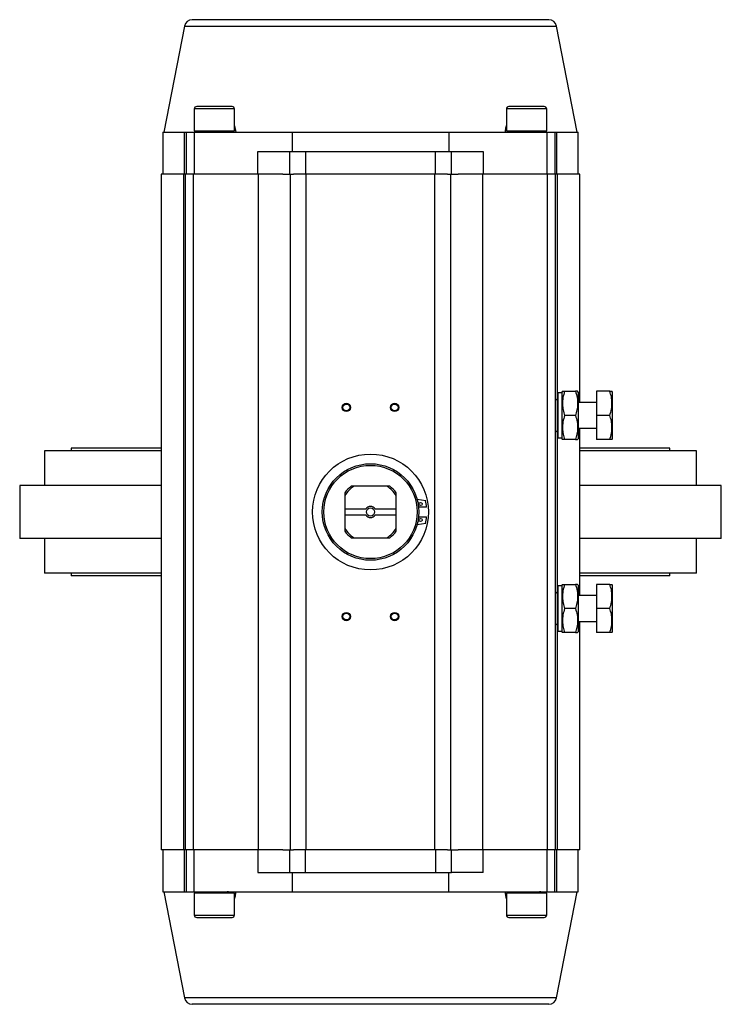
# Model space of a CAD drawing. Header units: millimetres. Extents: x 1132 to 3959, y 83 to 2899.
# Tile 1 of 7: x 1877 to 2313, y 83 to 695. Entities that reach past the tile are written whole.
import ezdxf

# ---------------------------------------------------------------- set-up
doc = ezdxf.new("R2010")
doc.units = ezdxf.units.MM

msp = doc.modelspace()

# ---------------------------------------------------------------- linework, layer by layer
at = {"color": 7, "linetype": 'Continuous', "lineweight": 25}
for p, q in [((1979.45, 690.94), (1966.63, 624.99)), ((2223.63, 624.99), (2210.81, 690.94)), ((1985.63, 639.49), (1985.63, 625.99)), ((2010.63, 625.99), (2010.63, 639.49)), ((2179.63, 639.49), (2179.63, 625.99)), ((2204.63, 625.99), (2204.63, 639.49)), ((1966.13, 624.99), (1966.13, 598.99)), ((1966.13, 624.99), (1979.59, 624.99)), ((1979.59, 598.99), (1979.59, 624.99)), ((1979.59, 624.99), (1980.63, 624.99)), ((1980.63, 624.99), (1980.63, 598.99)), ((1980.63, 624.99), (1985.63, 624.99)), ((1985.63, 625.99), (2010.63, 625.99)), ((1985.63, 624.99), (1985.63, 598.99)), ((1985.63, 624.99), (2046.55, 624.99)), ((1986.08, 625.99), (1986.07, 625.24)), ((1990.13, 625.24), (1990.13, 624.99)), ((2006.07, 625.23), (2006.07, 625.42)), ((2006.13, 624.99), (2006.13, 625.42)), ((2010.63, 629.02), (2011.37, 624.99)), ((2046.55, 624.99), (2046.55, 612.99)), ((2046.55, 624.99), (2143.72, 624.99)), ((2143.72, 624.99), (2143.72, 612.99)), ((2143.72, 624.99), (2204.63, 624.99)), ((2179.63, 625.99), (2204.63, 625.99)), ((2180.08, 625.99), (2180.07, 625.24)), ((2184.13, 625.24), (2184.13, 624.99)), ((2200.07, 625.23), (2200.07, 625.42)), ((2200.13, 624.99), (2200.13, 625.42)), ((2204.63, 624.99), (2204.63, 598.99)), ((2204.63, 624.99), (2209.63, 624.99)), ((2209.63, 624.99), (2209.63, 598.99)), ((2209.63, 624.99), (2210.68, 624.99)), ((2210.68, 624.99), (2210.68, 598.99)), ((2210.68, 624.99), (2224.13, 624.99)), ((2224.13, 598.99), (2224.13, 624.99)), ((2025.13, 598.99), (2025.13, 612.99)), ((2025.13, 612.99), (2044.85, 612.99)), ((2044.85, 612.99), (2044.85, 598.99)), ((2044.85, 612.99), (2054.71, 612.99)), ((2054.71, 612.99), (2054.71, 598.99)), ((2054.71, 612.99), (2135.55, 612.99)), ((2135.55, 598.99), (2135.55, 612.99)), ((2135.55, 612.99), (2145.41, 612.99)), ((2145.41, 598.99), (2145.41, 612.99)), ((2145.41, 612.99), (2165.13, 612.99)), ((2165.13, 612.99), (2165.13, 598.99)), ((1965.13, 598.99), (1965.13, 178.99)), ((1979.06, 598.99), (1965.13, 598.99)), ((1979.06, 178.99), (1979.06, 598.99)), ((1980.13, 598.99), (1979.06, 598.99)), ((1980.13, 178.99), (1980.13, 598.99)), ((1985.13, 598.99), (1980.13, 598.99)), ((1985.13, 178.99), (1985.13, 598.99)), ((2025.55, 598.99), (1985.13, 598.99)), ((2025.55, 178.99), (2025.55, 598.99)), ((2040.66, 598.99), (2025.55, 598.99)), ((2040.66, 598.99), (2044.85, 598.99)), ((2044.85, 598.99), (2047.27, 598.99)), ((2045.27, 598.99), (2045.27, 178.99)), ((2055.13, 598.99), (2047.27, 598.99)), ((2055.13, 178.99), (2055.13, 598.99)), ((2135.13, 598.99), (2055.13, 598.99)), ((2135.13, 178.99), (2135.13, 598.99)), ((2143, 598.99), (2135.13, 598.99)), ((2143, 598.99), (2145.41, 598.99)), ((2144.99, 178.99), (2144.99, 598.99)), ((2145.41, 598.99), (2149.61, 598.99)), ((2164.71, 598.99), (2149.61, 598.99)), ((2164.71, 598.99), (2164.71, 178.99)), ((2205.13, 598.99), (2164.71, 598.99)), ((2205.13, 178.99), (2205.13, 598.99)), ((2210.13, 598.99), (2205.13, 598.99)), ((2210.13, 178.99), (2210.13, 598.99)), ((2211.21, 598.99), (2210.13, 598.99)), ((2225.13, 598.99), (2211.21, 598.99)), ((2225.13, 456.99), (2225.13, 598.99)), ((2214.13, 462.99), (2211.63, 462.99)), ((2211.63, 462.99), (2211.63, 434.99)), ((2214.42, 463.99), (2214.13, 463.49)), ((2214.13, 463.49), (2214.13, 434.49)), ((2215.76, 463.99), (2222.51, 463.99)), ((2224.13, 463.49), (2223.85, 463.99)), ((2224.13, 463.49), (2224.13, 434.49)), ((2235.49, 463.99), (2235.49, 448.99)), ((2243.86, 463.99), (2235.49, 463.99)), ((2245.49, 463.49), (2245.2, 463.99)), ((2245.49, 434.49), (2245.49, 463.49)), ((2211.28, 440.16), (2211.28, 457.81)), ((2211.63, 456.99), (2211.28, 456.99)), ((2235.49, 456.99), (2224.13, 456.99)), ((2222.51, 448.99), (2215.76, 448.99)), ((2243.86, 448.99), (2235.49, 448.99)), ((2235.49, 448.99), (2235.49, 433.99)), ((2211.28, 440.99), (2211.63, 440.99)), ((2224.13, 440.99), (2235.49, 440.99)), ((2225.13, 336.99), (2225.13, 440.99)), ((2211.63, 434.99), (2214.13, 434.99)), ((1909.08, 428.74), (1909.08, 427.09)), ((1965.13, 428.74), (1909.08, 428.74)), ((2214.13, 434.49), (2214.42, 433.99)), ((2222.51, 433.99), (2215.76, 433.99)), ((2223.85, 433.99), (2224.13, 434.49)), ((2281.18, 428.74), (2225.13, 428.74)), ((2243.86, 433.99), (2235.49, 433.99)), ((2245.2, 433.99), (2245.49, 434.49)), ((2281.18, 427.09), (2281.18, 428.74)), ((1892.63, 427.09), (1892.63, 405.49)), ((1965.13, 427.09), (1892.63, 427.09)), ((2297.63, 427.09), (2225.13, 427.09)), ((2297.63, 405.49), (2297.63, 427.09)), ((1877.13, 405.49), (1877.13, 372.49)), ((1965.13, 405.49), (1877.13, 405.49)), ((2084.89, 404.99), (2083.13, 404.99)), ((2105.38, 404.99), (2084.89, 404.99)), ((2107.13, 404.99), (2105.38, 404.99)), ((2313.13, 405.49), (2225.13, 405.49)), ((2313.13, 372.49), (2313.13, 405.49)), ((2079.13, 400.99), (2079.13, 399.23)), ((2079.13, 399.23), (2079.13, 390.99)), ((2111.13, 399.23), (2111.13, 400.99)), ((2111.13, 390.99), (2111.13, 399.23)), ((2124.05, 396.99), (2129.42, 396.04)), ((2130, 391.99), (2124.98, 391.99)), ((2079.13, 390.99), (2092.26, 390.99)), ((2079.13, 390.99), (2079.13, 386.99)), ((2092.26, 386.99), (2079.13, 386.99)), ((2079.13, 386.99), (2079.13, 378.74)), ((2098.01, 390.99), (2111.13, 390.99)), ((2111.13, 386.99), (2098.01, 386.99)), ((2111.13, 386.99), (2111.13, 390.99)), ((2111.13, 378.74), (2111.13, 386.99)), ((2124.98, 385.99), (2130, 385.99)), ((2129.42, 381.93), (2124.05, 380.99)), ((2079.13, 378.74), (2079.13, 376.99)), ((2111.13, 376.99), (2111.13, 378.74)), ((1965.13, 372.49), (1877.13, 372.49)), ((1892.63, 372.49), (1892.63, 350.89)), ((2083.13, 372.99), (2084.89, 372.99)), ((2084.89, 372.99), (2105.38, 372.99)), ((2105.38, 372.99), (2107.13, 372.99)), ((2313.13, 372.49), (2225.13, 372.49)), ((2297.63, 350.89), (2297.63, 372.49)), ((1965.13, 350.89), (1892.63, 350.89)), ((1909.08, 350.89), (1909.08, 349.24)), ((1965.13, 349.24), (1909.08, 349.24)), ((2297.63, 350.89), (2225.13, 350.89)), ((2281.18, 349.24), (2225.13, 349.24)), ((2281.18, 349.24), (2281.18, 350.89)), ((2214.13, 342.99), (2211.63, 342.99)), ((2211.63, 342.99), (2211.63, 314.99)), ((2214.42, 343.99), (2214.13, 343.49)), ((2214.13, 343.49), (2214.13, 314.49)), ((2215.76, 343.99), (2222.51, 343.99)), ((2224.13, 343.49), (2223.85, 343.99)), ((2224.13, 343.49), (2224.13, 314.49)), ((2243.86, 343.99), (2235.49, 343.99)), ((2235.49, 343.99), (2235.49, 328.99)), ((2245.49, 343.49), (2245.2, 343.99)), ((2245.49, 314.49), (2245.49, 343.49)), ((2211.28, 320.16), (2211.28, 337.81)), ((2211.63, 336.99), (2211.28, 336.99)), ((2235.49, 336.99), (2224.13, 336.99)), ((2222.51, 328.99), (2215.76, 328.99)), ((2243.86, 328.99), (2235.49, 328.99)), ((2235.49, 328.99), (2235.49, 313.99)), ((2211.28, 320.99), (2211.63, 320.99)), ((2224.13, 320.99), (2235.49, 320.99)), ((2225.13, 178.99), (2225.13, 320.99)), ((2211.63, 314.99), (2214.13, 314.99)), ((2214.13, 314.49), (2214.42, 313.99)), ((2222.51, 313.99), (2215.76, 313.99)), ((2223.85, 313.99), (2224.13, 314.49)), ((2243.86, 313.99), (2235.49, 313.99)), ((2245.2, 313.99), (2245.49, 314.49)), ((1979.06, 178.99), (1965.13, 178.99)), ((1966.13, 178.99), (1966.13, 152.99)), ((1980.13, 178.99), (1979.06, 178.99)), ((1979.59, 152.99), (1979.59, 178.99)), ((1985.13, 178.99), (1980.13, 178.99)), ((1980.63, 178.99), (1980.63, 152.99)), ((2025.55, 178.99), (1985.13, 178.99)), ((1985.63, 152.99), (1985.63, 178.99)), ((2025.13, 178.99), (2025.13, 164.99)), ((2040.66, 178.99), (2025.55, 178.99)), ((2040.66, 178.99), (2044.85, 178.99)), ((2044.85, 178.99), (2044.85, 164.99)), ((2044.85, 178.99), (2047.27, 178.99)), ((2055.13, 178.99), (2047.27, 178.99)), ((2054.71, 164.99), (2054.71, 178.99)), ((2135.13, 178.99), (2055.13, 178.99)), ((2143, 178.99), (2135.13, 178.99)), ((2135.55, 178.99), (2135.55, 164.99)), ((2143, 178.99), (2145.41, 178.99)), ((2145.41, 164.99), (2145.41, 178.99)), ((2145.41, 178.99), (2149.61, 178.99)), ((2164.71, 178.99), (2149.61, 178.99)), ((2205.13, 178.99), (2164.71, 178.99)), ((2165.13, 164.99), (2165.13, 178.99)), ((2204.63, 178.99), (2204.63, 152.99)), ((2210.13, 178.99), (2205.13, 178.99)), ((2209.63, 152.99), (2209.63, 178.99)), ((2211.21, 178.99), (2210.13, 178.99)), ((2210.68, 178.99), (2210.68, 152.99)), ((2225.13, 178.99), (2211.21, 178.99)), ((2224.13, 152.99), (2224.13, 178.99)), ((2025.13, 164.99), (2044.85, 164.99)), ((2044.85, 164.99), (2054.71, 164.99)), ((2046.55, 164.99), (2046.55, 152.99)), ((2054.71, 164.99), (2135.55, 164.99)), ((2135.55, 164.99), (2145.41, 164.99)), ((2143.72, 152.99), (2143.72, 164.99)), ((2165.13, 164.99), (2145.41, 164.99)), ((1966.13, 152.99), (1979.59, 152.99)), ((1966.63, 152.99), (1979.45, 87.03)), ((1979.59, 152.99), (1980.63, 152.99)), ((1980.63, 152.99), (1985.63, 152.99)), ((1985.63, 152.99), (2046.55, 152.99)), ((1985.63, 151.99), (1985.63, 138.49)), ((2010.63, 151.99), (1985.63, 151.99)), ((1990.13, 152.99), (1990.13, 152.61)), ((1990.2, 152.74), (1990.2, 152.55)), ((2006.13, 152.74), (2006.13, 152.99)), ((2010.19, 151.99), (2010.2, 152.73)), ((2010.63, 138.49), (2010.63, 151.99)), ((2046.55, 152.99), (2143.72, 152.99)), ((2143.72, 152.99), (2204.63, 152.99)), ((2179.7, 148.57), (2178.89, 152.99)), ((2179.63, 151.99), (2179.63, 138.49)), ((2204.63, 151.99), (2179.63, 151.99)), ((2184.13, 152.99), (2184.13, 152.55)), ((2184.2, 152.74), (2184.2, 152.55)), ((2200.13, 152.74), (2200.13, 152.99)), ((2204.19, 151.99), (2204.2, 152.73)), ((2204.63, 152.99), (2209.63, 152.99)), ((2204.63, 138.49), (2204.63, 151.99)), ((2209.63, 152.99), (2210.68, 152.99)), ((2210.68, 152.99), (2224.13, 152.99)), ((2210.81, 87.03), (2223.63, 152.99))]:
    msp.add_line(p, q, dxfattribs=at)
at = {"color": 8, "linetype": 'Continuous', "lineweight": 25}
for p, q in [((1979.45, 690.94), (2210.81, 690.94)), ((2010.63, 639.49), (1985.63, 639.49)), ((2204.63, 639.49), (2179.63, 639.49)), ((2211.21, 598.99), (2211.21, 458.26)), ((2211.21, 439.71), (2211.21, 338.26)), ((2211.21, 319.71), (2211.21, 178.99)), ((1985.63, 138.49), (2010.63, 138.49)), ((2179.63, 138.49), (2204.63, 138.49)), ((2210.81, 87.03), (1979.45, 87.03))]:
    msp.add_line(p, q, dxfattribs=at)
at = {"color": 7, "linetype": 'Continuous', "lineweight": 25}
for centre, radius in [((2080.13, 453.99), 2.6), ((2080.13, 453.99), 2.1), ((2110.13, 453.99), 2.6), ((2110.13, 453.99), 2.1), ((2095.13, 388.99), 36), ((2095.13, 388.99), 30), ((2095.13, 388.99), 29), ((2126.23, 393.99), 1), ((2095.13, 388.99), 2.5), ((2126.23, 383.99), 1), ((2080.13, 323.99), 2.6), ((2080.13, 323.99), 2.1), ((2110.13, 323.99), 2.6), ((2110.13, 323.99), 2.1)]:
    msp.add_circle(centre, radius, dxfattribs=at)
for centre, radius, start, end in [((1984.36, 689.99), 5, 90, 169), ((2205.91, 689.99), 5, 11, 90), ((1987.13, 639.49), 1.5, 90, 180), ((2009.13, 639.49), 1.5, 0, 90), ((2181.13, 639.49), 1.5, 90, 180), ((2203.13, 639.49), 1.5, 0, 90), ((2209.96, 457.81), 1.32, 0, 82.41046), ((2209.96, 440.16), 1.32, 277.58954, 0), ((2095.13, 388.99), 19, 122.63686, 147.36314), ((2095.13, 388.99), 20, 126.8699, 143.1301), ((2095.13, 388.99), 19, 32.63686, 57.36314), ((2095.13, 388.99), 20, 36.8699, 53.1301), ((2095.13, 388.99), 3.5, 34.8499, 145.1501), ((2095.13, 388.99), 35, 4.9171, 11.62625), ((2095.13, 388.99), 3.5, 214.8499, 325.1501), ((2095.13, 388.99), 35, 348.37375, 355.0829), ((2095.13, 388.99), 19, 212.63686, 237.36314), ((2095.13, 388.99), 20, 216.8699, 233.1301), ((2095.13, 388.99), 19, 302.63686, 327.36314), ((2095.13, 388.99), 20, 306.8699, 323.1301), ((2209.96, 337.81), 1.32, 0, 82.41046), ((2209.96, 320.16), 1.32, 277.58954, 0), ((1987.13, 138.49), 1.5, 180, 270), ((2009.13, 138.49), 1.5, 270, 360), ((2181.13, 138.49), 1.5, 180, 270), ((2203.13, 138.49), 1.5, 270, 360), ((1984.36, 87.99), 5, 191, 270), ((2205.91, 87.99), 5, 270, 349)]:
    msp.add_arc(centre, radius, start, end, dxfattribs=at)
for centre, major_axis, start_param, end_param in [((1995.99, 496.73), (-25.97, -1601.55), 1.651395, 1.651713), ((1998.16, 630.09), (-25.97, -1601.55), 1.567728, 1.568352), ((2189.99, 496.73), (-25.97, -1601.55), 1.651395, 1.651713), ((2192.16, 630.09), (-25.97, -1601.55), 1.567728, 1.568352), ((1998.11, 147.88), (25.97, 1601.55), 1.567728, 1.568352), ((2000.27, 281.24), (25.97, 1601.55), 1.651395, 1.651713), ((2192.11, 147.88), (25.97, 1601.55), 1.567728, 1.568352), ((2194.27, 281.24), (25.97, 1601.55), 1.651395, 1.651713)]:
    msp.add_ellipse(centre, major_axis=major_axis, ratio=0.007497, start_param=start_param, end_param=end_param, dxfattribs=at)
for points, knots in [([(2205.91, 694.99), (2205.82, 694.99), (2205.64, 694.99), (2204.19, 694.99), (2201.78, 694.99), (2198.27, 694.99), (2193.67, 694.99), (2187.99, 694.99), (2181.27, 694.99), (2173.6, 694.99), (2165.09, 694.99), (2156.9, 694.99), (2149.38, 694.99), (2142.75, 694.99), (2134.88, 694.99), (2125.75, 694.99), (2115.42, 694.99), (2105.21, 694.99), (2095.13, 694.99), (2085.06, 694.99), (2074.85, 694.99), (2064.52, 694.99), (2054.22, 694.99), (2044.12, 694.99), (2034.38, 694.99), (2025.17, 694.99), (2016.67, 694.99), (2009, 694.99), (2003.02, 694.99), (1998.46, 694.99), (1995.03, 694.99), (1991.6, 694.99), (1988.49, 694.99), (1986.08, 694.99), (1984.62, 694.99), (1984.45, 694.99), (1984.36, 694.99)], [0, 0, 0, 0, 0.028641, 0.058246, 0.088731, 0.11999, 0.151897, 0.184307, 0.217062, 0.249992, 0.282923, 0.315678, 0.337287, 0.358735, 0.38001, 0.411269, 0.441753, 0.471359, 0.5, 0.528641, 0.558247, 0.588731, 0.61999, 0.651897, 0.684307, 0.717062, 0.749992, 0.782923, 0.815678, 0.837287, 0.858735, 0.88001, 0.911269, 0.941754, 0.971359, 1, 1, 1, 1]), ([(2009.13, 640.99), (2009.1, 640.99), (2009.02, 640.99), (2008.41, 640.99), (2007.4, 640.99), (2005.97, 640.99), (2004.21, 640.99), (2002.24, 640.99), (2000.19, 640.99), (1998.13, 640.99), (1996.08, 640.99), (1994.03, 640.99), (1992.06, 640.99), (1990.3, 640.99), (1988.87, 640.99), (1987.85, 640.99), (1987.24, 640.99), (1987.17, 640.99), (1987.13, 640.99)], [0, 0, 0, 0, 0.058258, 0.120005, 0.18432, 0.25, 0.31568, 0.379994, 0.441742, 0.5, 0.558258, 0.620006, 0.68432, 0.75, 0.81568, 0.879995, 0.941742, 1, 1, 1, 1]), ([(2203.13, 640.99), (2203.1, 640.99), (2203.02, 640.99), (2202.41, 640.99), (2201.4, 640.99), (2199.97, 640.99), (2198.21, 640.99), (2196.24, 640.99), (2194.19, 640.99), (2192.13, 640.99), (2190.08, 640.99), (2188.03, 640.99), (2186.06, 640.99), (2184.3, 640.99), (2182.87, 640.99), (2181.85, 640.99), (2181.24, 640.99), (2181.17, 640.99), (2181.13, 640.99)], [0, 0, 0, 0, 0.058258, 0.120005, 0.18432, 0.25, 0.31568, 0.379994, 0.441742, 0.5, 0.558258, 0.620006, 0.68432, 0.75, 0.81568, 0.879995, 0.941742, 1, 1, 1, 1]), ([(2010.05, 625.48), (2009.81, 625.47), (2009.33, 625.45), (2006.98, 625.42), (2003.72, 625.4), (1999.8, 625.37), (1995.69, 625.34), (1991.85, 625.32), (1988.69, 625.29), (1986.72, 625.26), (1985.88, 625.25), (1986.1, 625.24), (1986.11, 625.24)], [0, 0, 0, 0, 0.110135, 0.220363, 0.330612, 0.440878, 0.551146, 0.661402, 0.771637, 0.881848, 0.992042, 1, 1, 1, 1]), ([(1986.46, 625.22), (1986.51, 625.22), (1986.71, 625.2), (1987.99, 625.19), (1989.57, 625.17), (1990.13, 625.17)], [0, 0, 0, 0, 0.172721, 0.706555, 1, 1, 1, 1]), ([(2178.89, 624.99), (2179.01, 625.93), (2179.19, 627.36), (2179.52, 628.69), (2179.63, 629.14)], [0, 0, 0, 0, 0.664808, 1, 1, 1, 1]), ([(2204.05, 625.48), (2203.81, 625.47), (2203.33, 625.45), (2200.98, 625.42), (2197.72, 625.4), (2193.8, 625.37), (2189.69, 625.34), (2185.85, 625.32), (2182.69, 625.29), (2180.72, 625.26), (2179.88, 625.25), (2180.1, 625.24), (2180.11, 625.24)], [0, 0, 0, 0, 0.110135, 0.220363, 0.330612, 0.440878, 0.551146, 0.661402, 0.771637, 0.881848, 0.992042, 1, 1, 1, 1]), ([(2180.46, 625.22), (2180.51, 625.22), (2180.71, 625.2), (2181.99, 625.19), (2183.57, 625.17), (2184.13, 625.17)], [0, 0, 0, 0, 0.172721, 0.706555, 1, 1, 1, 1]), ([(2215.76, 463.99), (2215.38, 462.68), (2214.59, 460.05), (2214.31, 456.15), (2214.73, 452.42), (2215.41, 450.14), (2215.76, 448.99)], [0, 0, 0, 0, 0.264614, 0.534966, 0.765353, 1, 1, 1, 1]), ([(2214.42, 463.99), (2214.49, 463.99), (2214.63, 463.99), (2215.38, 463.99), (2215.76, 463.99)], [0, 0, 0, 0, 0.494507, 1, 1, 1, 1]), ([(2222.51, 463.99), (2222.89, 462.68), (2223.67, 460.05), (2223.96, 456.15), (2223.54, 452.42), (2222.85, 450.14), (2222.51, 448.99)], [0, 0, 0, 0, 0.264614, 0.534966, 0.765353, 1, 1, 1, 1]), ([(2223.85, 463.99), (2223.78, 463.99), (2223.64, 463.99), (2222.89, 463.99), (2222.51, 463.99)], [0, 0, 0, 0, 0.494508, 1, 1, 1, 1]), ([(2243.86, 448.99), (2244.25, 450.29), (2245.03, 452.92), (2245.32, 456.82), (2244.9, 460.55), (2244.21, 462.83), (2243.86, 463.99)], [0, 0, 0, 0, 0.264613, 0.534965, 0.765353, 1, 1, 1, 1]), ([(2243.86, 463.99), (2244.24, 463.99), (2244.99, 463.99), (2245.13, 463.99), (2245.2, 463.99)], [0, 0, 0, 0, 0.495457, 1, 1, 1, 1]), ([(2215.76, 448.99), (2215.38, 447.68), (2214.59, 445.05), (2214.31, 441.15), (2214.73, 437.42), (2215.41, 435.14), (2215.76, 433.99)], [0, 0, 0, 0, 0.264613, 0.534966, 0.765353, 1, 1, 1, 1]), ([(2222.51, 448.99), (2222.89, 447.68), (2223.67, 445.05), (2223.96, 441.15), (2223.54, 437.42), (2222.85, 435.14), (2222.51, 433.99)], [0, 0, 0, 0, 0.264613, 0.534966, 0.765353, 1, 1, 1, 1]), ([(2243.86, 433.99), (2244.25, 435.29), (2245.03, 437.92), (2245.32, 441.82), (2244.9, 445.55), (2244.21, 447.83), (2243.86, 448.99)], [0, 0, 0, 0, 0.264613, 0.534966, 0.765353, 1, 1, 1, 1]), ([(2215.76, 433.99), (2215.39, 433.99), (2214.63, 433.99), (2214.49, 433.99), (2214.42, 433.99)], [0, 0, 0, 0, 0.495457, 1, 1, 1, 1]), ([(2222.51, 433.99), (2222.88, 433.99), (2223.64, 433.99), (2223.77, 433.99), (2223.85, 433.99)], [0, 0, 0, 0, 0.495457, 1, 1, 1, 1]), ([(2245.2, 433.99), (2245.13, 433.99), (2245, 433.99), (2244.24, 433.99), (2243.86, 433.99)], [0, 0, 0, 0, 0.494507, 1, 1, 1, 1]), ([(2215.76, 343.99), (2215.38, 342.68), (2214.59, 340.05), (2214.31, 336.15), (2214.73, 332.42), (2215.41, 330.14), (2215.76, 328.99)], [0, 0, 0, 0, 0.264613, 0.534966, 0.765353, 1, 1, 1, 1]), ([(2214.42, 343.99), (2214.49, 343.99), (2214.63, 343.99), (2215.38, 343.99), (2215.76, 343.99)], [0, 0, 0, 0, 0.494507, 1, 1, 1, 1]), ([(2222.51, 343.99), (2222.89, 342.68), (2223.67, 340.05), (2223.96, 336.15), (2223.54, 332.42), (2222.85, 330.14), (2222.51, 328.99)], [0, 0, 0, 0, 0.264613, 0.534966, 0.765353, 1, 1, 1, 1]), ([(2223.85, 343.99), (2223.78, 343.99), (2223.64, 343.99), (2222.89, 343.99), (2222.51, 343.99)], [0, 0, 0, 0, 0.494508, 1, 1, 1, 1]), ([(2243.86, 328.99), (2244.25, 330.29), (2245.03, 332.92), (2245.32, 336.82), (2244.9, 340.55), (2244.21, 342.83), (2243.86, 343.99)], [0, 0, 0, 0, 0.264613, 0.534966, 0.765353, 1, 1, 1, 1]), ([(2243.86, 343.99), (2244.24, 343.99), (2244.99, 343.99), (2245.13, 343.99), (2245.2, 343.99)], [0, 0, 0, 0, 0.495457, 1, 1, 1, 1]), ([(2215.76, 328.99), (2215.38, 327.68), (2214.59, 325.05), (2214.31, 321.15), (2214.73, 317.42), (2215.41, 315.14), (2215.76, 313.99)], [0, 0, 0, 0, 0.264613, 0.534965, 0.765353, 1, 1, 1, 1]), ([(2222.51, 328.99), (2222.89, 327.68), (2223.67, 325.05), (2223.96, 321.15), (2223.54, 317.42), (2222.85, 315.14), (2222.51, 313.99)], [0, 0, 0, 0, 0.264613, 0.534965, 0.765353, 1, 1, 1, 1]), ([(2243.86, 313.99), (2244.25, 315.29), (2245.03, 317.92), (2245.32, 321.82), (2244.9, 325.55), (2244.21, 327.83), (2243.86, 328.99)], [0, 0, 0, 0, 0.264614, 0.534966, 0.765353, 1, 1, 1, 1]), ([(2215.76, 313.99), (2215.39, 313.99), (2214.63, 313.99), (2214.49, 313.99), (2214.42, 313.99)], [0, 0, 0, 0, 0.495457, 1, 1, 1, 1]), ([(2222.51, 313.99), (2222.88, 313.99), (2223.64, 313.99), (2223.77, 313.99), (2223.85, 313.99)], [0, 0, 0, 0, 0.495457, 1, 1, 1, 1]), ([(2245.2, 313.99), (2245.13, 313.99), (2245, 313.99), (2244.24, 313.99), (2243.86, 313.99)], [0, 0, 0, 0, 0.494507, 1, 1, 1, 1]), ([(1986.22, 152.49), (1986.46, 152.5), (1986.94, 152.52), (1989.29, 152.55), (1992.55, 152.57), (1996.47, 152.6), (2000.58, 152.63), (2004.41, 152.65), (2007.58, 152.68), (2009.55, 152.71), (2010.39, 152.73), (2010.17, 152.73), (2010.16, 152.74)], [0, 0, 0, 0, 0.110135, 0.220363, 0.330612, 0.440878, 0.551146, 0.661402, 0.771637, 0.881848, 0.992042, 1, 1, 1, 1]), ([(2009.81, 152.75), (2009.76, 152.75), (2009.56, 152.77), (2008.28, 152.78), (2006.7, 152.8), (2006.13, 152.8)], [0, 0, 0, 0, 0.172721, 0.706555, 1, 1, 1, 1]), ([(2011.37, 152.99), (2011.26, 152.04), (2011.08, 150.62), (2010.75, 149.28), (2010.63, 148.83)], [0, 0, 0, 0, 0.664808, 1, 1, 1, 1]), ([(2180.22, 152.49), (2180.46, 152.5), (2180.94, 152.52), (2183.29, 152.55), (2186.55, 152.57), (2190.47, 152.6), (2194.58, 152.63), (2198.41, 152.65), (2201.58, 152.68), (2203.55, 152.71), (2204.39, 152.73), (2204.17, 152.73), (2204.16, 152.74)], [0, 0, 0, 0, 0.110135, 0.220363, 0.330612, 0.440878, 0.551146, 0.661402, 0.771637, 0.881848, 0.992042, 1, 1, 1, 1]), ([(2203.81, 152.75), (2203.76, 152.75), (2203.56, 152.77), (2202.28, 152.78), (2200.7, 152.8), (2200.13, 152.8)], [0, 0, 0, 0, 0.172721, 0.706555, 1, 1, 1, 1]), ([(1987.13, 136.99), (1987.17, 136.99), (1987.24, 136.99), (1987.85, 136.99), (1988.87, 136.99), (1990.3, 136.99), (1992.06, 136.99), (1994.03, 136.99), (1996.08, 136.99), (1998.13, 136.99), (2000.19, 136.99), (2002.24, 136.99), (2004.21, 136.99), (2005.97, 136.99), (2007.4, 136.99), (2008.41, 136.99), (2009.02, 136.99), (2009.1, 136.99), (2009.13, 136.99)], [0, 0, 0, 0, 0.058258, 0.120005, 0.18432, 0.25, 0.31568, 0.379994, 0.441742, 0.5, 0.558258, 0.620006, 0.68432, 0.75, 0.81568, 0.879995, 0.941742, 1, 1, 1, 1]), ([(2181.13, 136.99), (2181.17, 136.99), (2181.24, 136.99), (2181.85, 136.99), (2182.87, 136.99), (2184.3, 136.99), (2186.06, 136.99), (2188.03, 136.99), (2190.08, 136.99), (2192.13, 136.99), (2194.19, 136.99), (2196.24, 136.99), (2198.21, 136.99), (2199.97, 136.99), (2201.4, 136.99), (2202.41, 136.99), (2203.02, 136.99), (2203.1, 136.99), (2203.13, 136.99)], [0, 0, 0, 0, 0.058258, 0.120005, 0.18432, 0.25, 0.31568, 0.379994, 0.441742, 0.5, 0.558258, 0.620006, 0.68432, 0.75, 0.81568, 0.879995, 0.941742, 1, 1, 1, 1]), ([(2205.91, 82.99), (2205.82, 82.99), (2205.64, 82.99), (2204.19, 82.99), (2201.78, 82.99), (2198.27, 82.99), (2193.67, 82.99), (2187.99, 82.99), (2181.27, 82.99), (2173.6, 82.99), (2165.09, 82.99), (2156.9, 82.99), (2149.38, 82.99), (2142.75, 82.99), (2134.88, 82.99), (2125.75, 82.99), (2115.42, 82.99), (2105.21, 82.99), (2095.13, 82.99), (2085.06, 82.99), (2074.85, 82.99), (2064.52, 82.99), (2054.22, 82.99), (2044.12, 82.99), (2034.38, 82.99), (2025.17, 82.99), (2016.67, 82.99), (2009, 82.99), (2003.02, 82.99), (1998.46, 82.99), (1995.03, 82.99), (1991.6, 82.99), (1988.49, 82.99), (1986.08, 82.99), (1984.62, 82.99), (1984.45, 82.99), (1984.36, 82.99)], [0, 0, 0, 0, 0.028641, 0.058246, 0.088731, 0.11999, 0.151897, 0.184307, 0.217062, 0.249992, 0.282923, 0.315678, 0.337287, 0.358735, 0.38001, 0.411269, 0.441753, 0.471359, 0.5, 0.528641, 0.558247, 0.588731, 0.61999, 0.651897, 0.684307, 0.717062, 0.749992, 0.782923, 0.815678, 0.837287, 0.858735, 0.88001, 0.911269, 0.941754, 0.971359, 1, 1, 1, 1])]:
    msp.add_open_spline(points, degree=3, knots=knots, dxfattribs=at)

doc.saveas('drawing.dxf')
